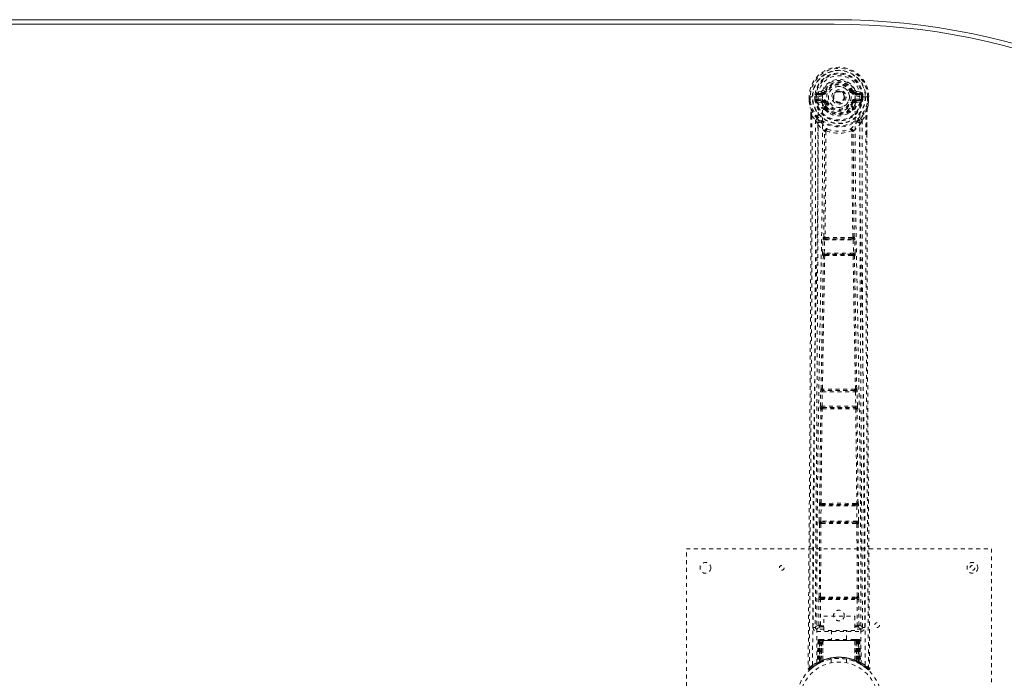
# Model space of a CAD drawing. Header units: inches. Extents: x 10.3 to 81.8, y 19.7 to 55.5.
# Tile 4 of 4: x 42.6 to 68.4, y 38.2 to 55.5. Entities that reach past the tile are written whole.
import ezdxf

# ---------------------------------------------------------------- set-up
doc = ezdxf.new("R2010")
doc.units = ezdxf.units.IN
doc.header["$MEASUREMENT"] = 0
doc.linetypes.add('SLD-Dashed', pattern=[0.075, 0.05, -0.025])
doc.linetypes.add('SLD-Solid', pattern=[0])

msp = doc.modelspace()

# ---------------------------------------------------------------- linework, layer by layer
at = {"color": 7, "linetype": 'SLD-Solid', "lineweight": 15}
for p, q in [((28.177, 55.462), (63.927, 55.462)), ((63.927, 55.344), (28.177, 55.344)), ((28.177, 55.344), (63.927, 55.344))]:
    msp.add_line(p, q, dxfattribs=at)
at = {"color": 7, "linetype": 'SLD-Dashed', "lineweight": 0}
for p, q in [((63.272, 53.442), (63.273, 53.324)), ((63.272, 53.441), (63.273, 53.324)), ((63.276, 53.441), (63.272, 53.441)), ((63.329, 53.441), (63.276, 53.441)), ((63.302, 53.441), (63.302, 53.324)), ((63.352, 53.441), (63.329, 53.441)), ((63.355, 53.441), (63.352, 53.441)), ((63.503, 53.441), (63.355, 53.441)), ((63.423, 53.368), (63.423, 53.441)), ((63.458, 53.441), (63.453, 53.441)), ((63.453, 53.441), (63.453, 53.37)), ((63.459, 53.364), (63.458, 53.441)), ((63.595, 53.587), (63.476, 53.563)), ((63.506, 53.527), (63.623, 53.548)), ((63.506, 53.527), (63.506, 53.497)), ((63.623, 53.527), (63.506, 53.527)), ((63.623, 53.497), (63.506, 53.497)), ((63.623, 53.548), (63.623, 53.527)), ((63.623, 53.497), (63.623, 53.527)), ((63.683, 53.591), (63.628, 53.614)), ((63.683, 53.591), (63.705, 53.582)), ((64.208, 53.445), (64.208, 53.436)), ((64.398, 53.582), (64.42, 53.591)), ((64.48, 53.548), (64.597, 53.527)), ((64.48, 53.548), (64.48, 53.527)), ((64.597, 53.527), (64.48, 53.527)), ((64.48, 53.497), (64.48, 53.527)), ((64.597, 53.497), (64.48, 53.497)), ((64.627, 53.563), (64.508, 53.587)), ((64.597, 53.497), (64.597, 53.527)), ((64.748, 53.441), (64.6, 53.441)), ((64.645, 53.441), (64.65, 53.441)), ((64.645, 53.364), (64.645, 53.441)), ((64.65, 53.37), (64.65, 53.441)), ((64.68, 53.441), (64.68, 53.369)), ((64.751, 53.441), (64.748, 53.441)), ((64.774, 53.441), (64.751, 53.441)), ((64.827, 53.441), (64.774, 53.441)), ((64.801, 53.324), (64.802, 53.441)), ((64.831, 53.441), (64.827, 53.441)), ((64.831, 53.441), (64.83, 53.324)), ((64.831, 53.324), (64.831, 53.442)), ((63.273, 53.324), (63.273, 53.32)), ((63.453, 53.369), (63.423, 53.368)), ((63.423, 53.368), (63.423, 53.368)), ((63.453, 53.369), (63.459, 53.35)), ((63.459, 53.35), (63.459, 53.364)), ((63.465, 53.326), (63.468, 53.323)), ((63.478, 53.312), (63.468, 53.323)), ((63.478, 53.312), (63.593, 53.291)), ((63.494, 53.375), (63.494, 53.345)), ((63.494, 53.375), (63.623, 53.375)), ((63.623, 53.32), (63.494, 53.345)), ((63.494, 53.345), (63.623, 53.345)), ((63.623, 53.375), (63.623, 53.345)), ((63.623, 53.32), (63.623, 53.345)), ((63.705, 53.291), (63.678, 53.279)), ((64.208, 53.436), (64.207, 53.421)), ((64.425, 53.279), (64.398, 53.291)), ((64.48, 53.375), (64.48, 53.345)), ((64.48, 53.375), (64.61, 53.375)), ((64.61, 53.345), (64.48, 53.32)), ((64.48, 53.32), (64.48, 53.345)), ((64.48, 53.345), (64.61, 53.345)), ((64.51, 53.291), (64.625, 53.312)), ((64.61, 53.345), (64.61, 53.375)), ((64.636, 53.323), (64.625, 53.312)), ((64.625, 53.312), (64.625, 53.312)), ((64.625, 53.312), (64.625, 53.312)), ((64.636, 53.323), (64.638, 53.326)), ((64.65, 53.369), (64.644, 53.35)), ((64.644, 53.35), (64.645, 53.364)), ((64.65, 53.369), (64.646, 53.344)), ((64.68, 53.368), (64.65, 53.369)), ((64.68, 53.369), (64.68, 53.368)), ((64.83, 53.32), (64.83, 53.324)), ((63.315, 52.943), (63.315, 52.452)), ((63.345, 52.942), (63.441, 52.827)), ((63.674, 53.133), (63.673, 53.163)), ((63.691, 53.089), (63.68, 53.107)), ((63.697, 53.167), (63.697, 53.137)), ((64.406, 53.137), (64.406, 53.167)), ((64.424, 53.107), (64.412, 53.089)), ((64.429, 53.133), (64.43, 53.163)), ((64.662, 52.827), (64.758, 52.942)), ((64.788, 52.943), (64.788, 52.477)), ((63.441, 52.827), (63.501, 52.715)), ((64.602, 52.715), (64.662, 52.827)), ((63.673, 52.538), (63.673, 52.538)), ((63.71, 52.536), (63.71, 52.535)), ((64.393, 52.535), (64.393, 52.536)), ((64.43, 52.538), (64.431, 52.538)), ((63.624, 49.344), (63.635, 49.687)), ((63.635, 49.687), (63.636, 49.715)), ((63.652, 49.763), (63.648, 49.762)), ((63.669, 49.343), (63.679, 49.685)), ((63.679, 49.685), (64.424, 49.685)), ((63.692, 49.715), (63.696, 49.716)), ((64.411, 49.715), (63.692, 49.715)), ((64.407, 49.716), (64.411, 49.715)), ((64.424, 49.685), (64.434, 49.343)), ((64.455, 49.762), (64.451, 49.763)), ((64.468, 49.687), (64.467, 49.715)), ((64.479, 49.344), (64.468, 49.687)), ((64.434, 49.343), (63.669, 49.343)), ((63.689, 49.309), (63.677, 49.313)), ((63.677, 49.313), (64.427, 49.313)), ((64.427, 49.313), (64.415, 49.309)), ((63.644, 49.265), (63.632, 49.27)), ((64.459, 49.265), (64.471, 49.27)), ((63.565, 45.325), (63.573, 45.706)), ((63.573, 45.706), (63.574, 45.734)), ((63.585, 45.782), (63.583, 45.781)), ((63.609, 45.324), (63.618, 45.705)), ((63.618, 45.705), (64.485, 45.705)), ((63.627, 45.735), (63.63, 45.736)), ((64.476, 45.735), (63.627, 45.735)), ((64.473, 45.736), (64.476, 45.735)), ((64.485, 45.705), (64.494, 45.324)), ((64.52, 45.781), (64.518, 45.782)), ((64.53, 45.706), (64.529, 45.734)), ((64.538, 45.325), (64.53, 45.706)), ((63.571, 45.25), (63.577, 45.247)), ((64.494, 45.324), (63.609, 45.324)), ((63.622, 45.291), (63.616, 45.294)), ((63.616, 45.294), (64.487, 45.294)), ((63.627, 45.262), (63.627, 45.262)), ((64.476, 45.262), (64.476, 45.262)), ((64.487, 45.294), (64.481, 45.291)), ((64.526, 45.247), (64.532, 45.25)), ((63.534, 42.315), (63.539, 42.714)), ((63.539, 42.714), (63.54, 42.742)), ((63.55, 42.79), (63.548, 42.789)), ((63.579, 42.315), (63.584, 42.713)), ((63.584, 42.713), (64.519, 42.713)), ((63.592, 42.743), (63.595, 42.744)), ((64.511, 42.743), (63.592, 42.743)), ((64.508, 42.744), (64.511, 42.743)), ((64.519, 42.713), (64.524, 42.315)), ((64.555, 42.789), (64.553, 42.79)), ((64.564, 42.714), (64.563, 42.742)), ((64.569, 42.315), (64.564, 42.714)), ((63.537, 40.333), (63.546, 42.238)), ((63.541, 42.24), (63.546, 42.238)), ((63.57, 40.334), (63.579, 42.239)), ((64.524, 42.315), (63.579, 42.315)), ((63.591, 42.283), (63.586, 42.285)), ((63.586, 42.285), (64.517, 42.285)), ((63.595, 42.253), (63.596, 42.253)), ((64.508, 42.253), (64.508, 42.253)), ((64.517, 42.285), (64.513, 42.283)), ((64.524, 42.239), (64.533, 40.334)), ((64.557, 42.238), (64.562, 42.24)), ((64.566, 40.333), (64.557, 42.238)), ((60.052, 33.587), (60.052, 41.587)), ((60.052, 41.587), (68.052, 41.587)), ((68.052, 41.587), (68.052, 33.587)), ((63.537, 40.333), (63.536, 40.332)), ((63.58, 40.287), (63.581, 40.288)), ((63.58, 40.287), (64.523, 40.287)), ((64.522, 40.288), (64.523, 40.287)), ((64.567, 40.332), (64.566, 40.333)), ((63.525, 39.584), (63.528, 40.258)), ((63.569, 39.584), (63.572, 40.257)), ((63.572, 40.257), (64.531, 40.257)), ((64.531, 40.257), (64.534, 39.584)), ((64.579, 39.584), (64.575, 40.258)), ((63.655, 39.445), (63.655, 39.817)), ((63.655, 39.817), (64.467, 39.817)), ((64.467, 39.817), (64.467, 39.445)), ((63.433, 39.531), (63.433, 39.529)), ((63.433, 39.529), (63.433, 39.519)), ((63.585, 39.569), (63.585, 39.539)), ((63.585, 39.569), (63.655, 39.569)), ((63.585, 39.539), (63.655, 39.539)), ((64.467, 39.569), (64.518, 39.569)), ((64.467, 39.539), (64.518, 39.539)), ((64.518, 39.569), (64.518, 39.539)), ((64.579, 39.584), (64.534, 39.584)), ((64.67, 39.529), (64.671, 39.531)), ((64.67, 39.519), (64.67, 39.529)), ((63.477, 39.481), (63.477, 39.421)), ((63.655, 39.481), (63.477, 39.481)), ((63.477, 39.421), (64.626, 39.421)), ((64.467, 39.445), (63.655, 39.445)), ((63.857, 39.445), (63.857, 39.212)), ((64.247, 39.212), (64.247, 39.445)), ((64.626, 39.481), (64.467, 39.481)), ((64.626, 39.421), (64.626, 39.481)), ((63.505, 39.183), (63.484, 38.577)), ((63.518, 39.183), (63.497, 38.585)), ((63.518, 39.183), (63.505, 39.183)), ((63.537, 39.183), (63.516, 38.596)), ((63.539, 39.187), (63.517, 38.593)), ((63.603, 39.183), (63.537, 39.183)), ((63.544, 39.183), (63.543, 38.626)), ((63.544, 39.183), (64.559, 39.183)), ((63.545, 38.627), (63.544, 39.183)), ((63.558, 39.212), (63.548, 39.212)), ((63.557, 39.183), (63.557, 38.632)), ((63.558, 39.21), (63.558, 39.183)), ((64.546, 39.183), (63.558, 39.183)), ((63.621, 39.212), (63.567, 39.212)), ((63.576, 38.641), (63.576, 39.183)), ((63.576, 39.183), (64.527, 39.183)), ((63.584, 38.631), (63.603, 39.183)), ((63.605, 39.183), (63.586, 38.632)), ((63.603, 39.183), (63.605, 39.183)), ((63.627, 38.659), (63.633, 39.183)), ((63.635, 39.183), (63.631, 38.661)), ((63.635, 39.183), (63.633, 39.183)), ((63.642, 39.212), (63.635, 39.212)), ((64.468, 39.183), (63.635, 39.183)), ((64.461, 39.212), (63.642, 39.212)), ((64.468, 39.212), (64.461, 39.212)), ((64.473, 38.661), (64.468, 39.183)), ((64.471, 39.183), (64.468, 39.183)), ((64.471, 39.183), (64.476, 38.659)), ((64.537, 39.212), (64.482, 39.212)), ((64.517, 38.632), (64.498, 39.183)), ((64.498, 39.183), (64.5, 39.183)), ((64.5, 39.183), (64.519, 38.631)), ((64.566, 39.183), (64.5, 39.183)), ((64.527, 39.183), (64.528, 38.641)), ((64.527, 39.183), (64.527, 39.183)), ((64.555, 39.212), (64.545, 39.212)), ((64.546, 39.183), (64.546, 38.632)), ((64.559, 39.183), (64.558, 38.627)), ((64.56, 38.626), (64.559, 39.183)), ((64.566, 39.212), (64.566, 39.212)), ((64.587, 38.593), (64.566, 39.187)), ((64.566, 39.183), (64.587, 38.596)), ((64.571, 39.211), (64.568, 39.212)), ((64.585, 39.183), (64.606, 38.585)), ((64.598, 39.183), (64.585, 39.183)), ((64.598, 39.183), (64.619, 38.577)), ((63.295, 38.423), (63.396, 38.504)), ((63.405, 38.511), (63.508, 38.574)), ((63.469, 38.553), (63.483, 38.561)), ((63.484, 38.577), (63.497, 38.585)), ((63.501, 38.571), (63.567, 38.605)), ((63.516, 38.596), (63.584, 38.631)), ((63.556, 38.6), (63.543, 38.626)), ((63.558, 38.601), (63.545, 38.627)), ((63.567, 38.605), (63.569, 38.606)), ((63.572, 38.607), (63.569, 38.606)), ((63.586, 38.632), (63.584, 38.631)), ((63.587, 38.615), (63.589, 38.615)), ((63.627, 38.659), (63.631, 38.661)), ((63.629, 38.633), (63.634, 38.635)), ((63.852, 38.695), (63.852, 38.598)), ((64.252, 38.598), (64.252, 38.695)), ((64.469, 38.635), (64.473, 38.633)), ((64.473, 38.661), (64.476, 38.659)), ((64.514, 38.615), (64.516, 38.615)), ((64.519, 38.631), (64.517, 38.632)), ((64.519, 38.631), (64.587, 38.596)), ((64.546, 38.632), (64.534, 38.606)), ((64.534, 38.606), (64.536, 38.605)), ((64.536, 38.605), (64.602, 38.571)), ((64.558, 38.627), (64.545, 38.601)), ((64.56, 38.626), (64.547, 38.6)), ((64.606, 38.585), (64.619, 38.577)), ((64.615, 38.565), (64.628, 38.557)), ((64.62, 38.561), (64.634, 38.553)), ((63.245, 38.445), (63.275, 38.445))]:
    msp.add_line(p, q, dxfattribs=at)
at = {"color": 7, "linetype": 'SLD-Dashed', "lineweight": 0, "flags": 128}
for points in [[(63.621, 53.465), (63.627, 53.544), (63.65, 53.621), (63.69, 53.691), (63.745, 53.752), (63.811, 53.802), (63.886, 53.838), (63.967, 53.861), (64.052, 53.868), (64.136, 53.861), (64.217, 53.838), (64.292, 53.802), (64.359, 53.752), (64.413, 53.691), (64.453, 53.621), (64.476, 53.544), (64.482, 53.465)], [(63.272, 53.441), (63.272, 53.441), (63.273, 53.441), (63.275, 53.441), (63.279, 53.441), (63.283, 53.441), (63.289, 53.441), (63.295, 53.441), (63.302, 53.441)], [(63.363, 38.539), (63.365, 40.635), (63.376, 42.729), (63.398, 44.822), (63.431, 46.912), (63.454, 48.224), (63.478, 49.533), (63.498, 50.84), (63.508, 52.143), (63.504, 53.441)], [(63.506, 53.497), (63.483, 53.502), (63.463, 53.515)], [(63.472, 38.595), (63.473, 40.461), (63.483, 42.327), (63.502, 44.192), (63.53, 46.055), (63.557, 47.544), (63.586, 49.03), (63.612, 50.513), (63.626, 51.992), (63.621, 53.465)], [(63.732, 53.57), (63.727, 53.572), (63.722, 53.574), (63.717, 53.576), (63.713, 53.578), (63.71, 53.58), (63.707, 53.581), (63.706, 53.581), (63.705, 53.582)], [(64.371, 53.57), (64.376, 53.572), (64.381, 53.574), (64.386, 53.576), (64.39, 53.578), (64.393, 53.58), (64.396, 53.581), (64.398, 53.581), (64.398, 53.582)], [(64.482, 53.465), (64.477, 51.992), (64.492, 50.513), (64.517, 49.03), (64.546, 47.544), (64.574, 46.055), (64.602, 44.192), (64.62, 42.327), (64.63, 40.461), (64.631, 38.595)], [(64.74, 38.539), (64.738, 40.635), (64.727, 42.729), (64.705, 44.822), (64.672, 46.912), (64.649, 48.224), (64.625, 49.533), (64.606, 50.84), (64.595, 52.143), (64.599, 53.441)], [(64.64, 53.515), (64.62, 53.502), (64.597, 53.497)], [(64.65, 53.441), (64.654, 53.441), (64.661, 53.441), (64.67, 53.441), (64.68, 53.441)], [(64.802, 53.441), (64.808, 53.441), (64.814, 53.441), (64.82, 53.441), (64.824, 53.441), (64.828, 53.441), (64.83, 53.441), (64.831, 53.441), (64.831, 53.441)], [(63.302, 53.324), (63.296, 53.324), (63.29, 53.324), (63.284, 53.324), (63.28, 53.324), (63.276, 53.324), (63.273, 53.324), (63.272, 53.324), (63.273, 53.324)], [(63.273, 53.324), (63.285, 53.231), (63.301, 53.156)], [(63.273, 53.32), (63.274, 53.32), (63.276, 53.32), (63.279, 53.321), (63.282, 53.321), (63.287, 53.322), (63.292, 53.323), (63.297, 53.324), (63.302, 53.324)], [(63.273, 53.32), (63.285, 53.233), (63.303, 53.146)], [(63.453, 53.369), (63.453, 53.369), (63.453, 53.369)], [(63.459, 53.364), (63.475, 53.372), (63.494, 53.375)], [(63.621, 53.268), (63.607, 53.285), (63.593, 53.291)], [(63.673, 53.163), (63.646, 53.209), (63.621, 53.268)], [(63.732, 53.302), (63.727, 53.3), (63.722, 53.298), (63.717, 53.296), (63.713, 53.294), (63.71, 53.293), (63.707, 53.292), (63.706, 53.291), (63.705, 53.291)], [(64.371, 53.302), (64.376, 53.3), (64.381, 53.298), (64.386, 53.296), (64.39, 53.294), (64.393, 53.293), (64.396, 53.292), (64.398, 53.291), (64.398, 53.291)], [(64.377, 53.18), (64.402, 53.224), (64.425, 53.279)], [(64.43, 53.163), (64.457, 53.209), (64.482, 53.268)], [(64.482, 53.268), (64.496, 53.285), (64.51, 53.291)], [(64.61, 53.375), (64.628, 53.372), (64.645, 53.364)], [(64.65, 53.369), (64.65, 53.369), (64.65, 53.369)], [(64.8, 53.146), (64.817, 53.223), (64.83, 53.32)], [(64.83, 53.324), (64.831, 53.324), (64.83, 53.324), (64.827, 53.324), (64.824, 53.324), (64.819, 53.324), (64.813, 53.324), (64.807, 53.324), (64.801, 53.324)], [(64.83, 53.32), (64.829, 53.32), (64.827, 53.32), (64.825, 53.321), (64.821, 53.321), (64.816, 53.322), (64.812, 53.323), (64.806, 53.324), (64.801, 53.324)], [(64.83, 53.324), (64.818, 53.231), (64.802, 53.156)], [(63.345, 52.942), (63.347, 52.248), (63.348, 51.52), (63.347, 50.759), (63.346, 49.964), (63.344, 49.18), (63.341, 48.511), (63.338, 47.878), (63.335, 47.204), (63.331, 46.49), (63.33, 46.295), (63.328, 46.097), (63.327, 45.896), (63.326, 45.693), (63.325, 45.577), (63.323, 45.332), (63.322, 45.063), (63.319, 44.631), (63.315, 44.15), (63.312, 43.619), (63.307, 43.039), (63.305, 42.649), (63.302, 42.239), (63.299, 41.833), (63.296, 41.451), (63.293, 41.084), (63.289, 40.464), (63.285, 39.89), (63.281, 39.362), (63.278, 38.881), (63.275, 38.445)], [(63.301, 53.156), (63.301, 53.151), (63.303, 53.146)], [(63.483, 52.867), (63.383, 52.991), (63.303, 53.146)], [(63.315, 52.943), (63.315, 52.943), (63.316, 52.943), (63.319, 52.943), (63.322, 52.942), (63.326, 52.942), (63.332, 52.942), (63.338, 52.942), (63.345, 52.942)], [(63.317, 52.943), (63.318, 52.662), (63.318, 52.451)], [(63.691, 53.089), (63.768, 53.027), (63.82, 52.999)], [(64.283, 52.998), (64.336, 53.027), (64.412, 53.089)], [(64.62, 52.867), (64.72, 52.991), (64.8, 53.146)], [(64.758, 52.942), (64.756, 52.093), (64.755, 51.203), (64.756, 50.274), (64.759, 49.308), (64.762, 48.517), (64.765, 47.887), (64.768, 47.213), (64.772, 46.496), (64.774, 46.299), (64.775, 46.1), (64.776, 45.897), (64.777, 45.693), (64.778, 45.575), (64.78, 45.326), (64.782, 45.054), (64.784, 44.62), (64.788, 44.138), (64.792, 43.609), (64.796, 43.031), (64.798, 42.644), (64.801, 42.237), (64.805, 41.79), (64.808, 41.347), (64.811, 40.931), (64.814, 40.441), (64.818, 39.996), (64.82, 39.596), (64.823, 39.241), (64.825, 38.93), (64.827, 38.665), (64.829, 38.445)], [(64.758, 52.942), (64.765, 52.942), (64.771, 52.942), (64.777, 52.942), (64.781, 52.942), (64.784, 52.943), (64.787, 52.943), (64.788, 52.943), (64.788, 52.943)], [(64.785, 52.477), (64.785, 52.66), (64.786, 52.943)], [(64.8, 53.146), (64.802, 53.151), (64.802, 53.156)], [(63.441, 52.827), (63.442, 51.599), (63.44, 50.368), (63.436, 49.124), (63.43, 47.864), (63.423, 46.65), (63.415, 45.436), (63.414, 45.263), (63.412, 45.086), (63.411, 44.903), (63.41, 44.716), (63.408, 44.524), (63.407, 44.398), (63.406, 44.183), (63.404, 43.941), (63.402, 43.671), (63.4, 43.352), (63.397, 43.001), (63.395, 42.619), (63.392, 42.262), (63.39, 41.943), (63.388, 41.68), (63.386, 41.452), (63.385, 41.257), (63.384, 41.166), (63.383, 41.032), (63.382, 40.899), (63.381, 40.767), (63.38, 40.637), (63.376, 40.069), (63.372, 39.527)], [(63.501, 52.715), (63.497, 49.419), (63.479, 46.122), (63.456, 42.824), (63.432, 39.527)], [(63.501, 52.715), (63.58, 52.621), (63.673, 52.538)], [(63.579, 52.779), (63.588, 52.771), (63.594, 52.764)], [(64.431, 52.538), (64.523, 52.621), (64.602, 52.715)], [(64.509, 52.764), (64.515, 52.771), (64.524, 52.779)], [(64.671, 39.527), (64.647, 42.824), (64.624, 46.122), (64.606, 49.419), (64.602, 52.715)], [(64.731, 39.527), (64.726, 40.155), (64.722, 40.817), (64.72, 41.086), (64.718, 41.293), (64.717, 41.485), (64.715, 41.707), (64.713, 41.966), (64.711, 42.257), (64.709, 42.58), (64.706, 42.93), (64.704, 43.256), (64.702, 43.555), (64.7, 43.829), (64.696, 44.4), (64.691, 45.056), (64.686, 45.713), (64.682, 46.332), (64.678, 47.012), (64.671, 48.163), (64.666, 49.328), (64.662, 50.509), (64.661, 51.671), (64.662, 52.827)], [(63.315, 52.452), (63.314, 49.319), (63.296, 45.695), (63.271, 42.07), (63.245, 38.445)], [(63.652, 49.763), (63.669, 51.148), (63.675, 52.53)], [(63.72, 52.546), (63.716, 52.555), (63.709, 52.562), (63.701, 52.566), (63.693, 52.567), (63.685, 52.564), (63.679, 52.558), (63.675, 52.549), (63.673, 52.538)], [(63.71, 52.535), (63.705, 51.153), (63.687, 49.767)], [(63.72, 52.546), (63.714, 52.542), (63.711, 52.539), (63.71, 52.537), (63.71, 52.536)], [(64.43, 52.538), (64.428, 52.549), (64.424, 52.558), (64.418, 52.564), (64.41, 52.567), (64.402, 52.566), (64.394, 52.562), (64.387, 52.555), (64.383, 52.546)], [(64.393, 52.536), (64.393, 52.537), (64.392, 52.539), (64.389, 52.542), (64.383, 52.546)], [(64.416, 49.767), (64.398, 51.153), (64.393, 52.535)], [(64.451, 49.763), (64.434, 51.148), (64.428, 52.53)], [(64.788, 52.477), (64.789, 49.319), (64.807, 45.695), (64.833, 42.07), (64.859, 38.445)], [(63.635, 49.687), (63.637, 49.686), (63.64, 49.686), (63.644, 49.686), (63.65, 49.686), (63.656, 49.686), (63.664, 49.686), (63.671, 49.685), (63.679, 49.685)], [(63.687, 49.767), (63.678, 49.761), (63.671, 49.754), (63.667, 49.745), (63.667, 49.737), (63.67, 49.729), (63.677, 49.722), (63.686, 49.718), (63.696, 49.716)], [(63.692, 49.715), (63.692, 49.715), (63.692, 49.715), (63.692, 49.715), (63.69, 49.714), (63.688, 49.713), (63.684, 49.706), (63.681, 49.697), (63.68, 49.691), (63.679, 49.685)], [(64.407, 49.716), (64.417, 49.718), (64.426, 49.722), (64.433, 49.729), (64.436, 49.737), (64.436, 49.745), (64.432, 49.754), (64.425, 49.761), (64.416, 49.767)], [(64.424, 49.685), (64.423, 49.691), (64.422, 49.697), (64.419, 49.706), (64.415, 49.713), (64.411, 49.715), (64.411, 49.715), (64.411, 49.715)], [(64.424, 49.685), (64.432, 49.685), (64.44, 49.686), (64.447, 49.686), (64.453, 49.686), (64.459, 49.686), (64.463, 49.686), (64.467, 49.686), (64.468, 49.687)], [(63.624, 49.344), (63.626, 49.344), (63.629, 49.344), (63.634, 49.344), (63.639, 49.344), (63.646, 49.344), (63.653, 49.344), (63.661, 49.343), (63.669, 49.343)], [(63.669, 49.343), (63.668, 49.337), (63.669, 49.332), (63.669, 49.327), (63.67, 49.322), (63.673, 49.316), (63.677, 49.313)], [(64.427, 49.313), (64.43, 49.316), (64.433, 49.322), (64.434, 49.327), (64.435, 49.332), (64.435, 49.337), (64.434, 49.343)], [(64.434, 49.343), (64.442, 49.343), (64.45, 49.344), (64.457, 49.344), (64.464, 49.344), (64.469, 49.344), (64.474, 49.344), (64.477, 49.344), (64.479, 49.344)], [(63.585, 45.782), (63.614, 47.525), (63.644, 49.265)], [(63.619, 45.784), (63.649, 47.528), (63.679, 49.269)], [(63.689, 49.309), (63.679, 49.308), (63.671, 49.304), (63.665, 49.299), (63.662, 49.293), (63.662, 49.286), (63.666, 49.279), (63.671, 49.273), (63.679, 49.269)], [(64.424, 49.269), (64.432, 49.273), (64.438, 49.279), (64.441, 49.286), (64.441, 49.293), (64.438, 49.299), (64.432, 49.304), (64.424, 49.308), (64.415, 49.309)], [(64.424, 49.269), (64.455, 47.528), (64.484, 45.784)], [(64.518, 45.782), (64.489, 47.525), (64.459, 49.265)], [(63.573, 45.706), (63.575, 45.706), (63.578, 45.706), (63.582, 45.705), (63.588, 45.705), (63.594, 45.705), (63.602, 45.705), (63.609, 45.705), (63.618, 45.705)], [(63.619, 45.784), (63.61, 45.779), (63.604, 45.771), (63.6, 45.763), (63.6, 45.755), (63.604, 45.747), (63.61, 45.741), (63.619, 45.737), (63.63, 45.736)], [(64.473, 45.736), (64.484, 45.737), (64.493, 45.741), (64.499, 45.747), (64.503, 45.755), (64.503, 45.763), (64.499, 45.771), (64.493, 45.779), (64.484, 45.784)], [(64.485, 45.705), (64.484, 45.716), (64.482, 45.725), (64.479, 45.732), (64.476, 45.735), (64.476, 45.735)], [(64.485, 45.705), (64.501, 45.705), (64.516, 45.705), (64.526, 45.706), (64.53, 45.706)], [(63.55, 42.79), (63.562, 44.019), (63.577, 45.247)], [(63.565, 45.325), (63.566, 45.324), (63.569, 45.324), (63.574, 45.324), (63.579, 45.324), (63.586, 45.324), (63.593, 45.324), (63.601, 45.324), (63.609, 45.324)], [(63.583, 42.791), (63.595, 44.02), (63.611, 45.249)], [(63.622, 45.291), (63.612, 45.289), (63.604, 45.286), (63.598, 45.281), (63.594, 45.274), (63.594, 45.267), (63.597, 45.26), (63.603, 45.253), (63.611, 45.249)], [(64.492, 45.249), (64.5, 45.253), (64.506, 45.26), (64.509, 45.267), (64.509, 45.274), (64.505, 45.281), (64.499, 45.286), (64.491, 45.289), (64.481, 45.291)], [(64.492, 45.249), (64.508, 44.02), (64.52, 42.791)], [(64.494, 45.324), (64.502, 45.324), (64.51, 45.324), (64.517, 45.324), (64.524, 45.324), (64.529, 45.324), (64.534, 45.324), (64.537, 45.324), (64.538, 45.325)], [(64.553, 42.79), (64.541, 44.019), (64.526, 45.247)], [(63.539, 42.714), (63.541, 42.714), (63.544, 42.714), (63.548, 42.714), (63.554, 42.714), (63.56, 42.714), (63.568, 42.714), (63.576, 42.714), (63.584, 42.713)], [(63.583, 42.791), (63.574, 42.786), (63.568, 42.779), (63.565, 42.771), (63.565, 42.763), (63.569, 42.756), (63.576, 42.75), (63.584, 42.746), (63.595, 42.744)], [(64.508, 42.744), (64.519, 42.746), (64.528, 42.75), (64.534, 42.756), (64.538, 42.763), (64.538, 42.771), (64.535, 42.779), (64.529, 42.786), (64.52, 42.791)], [(64.519, 42.713), (64.535, 42.714), (64.549, 42.714), (64.56, 42.714), (64.564, 42.714)], [(63.534, 42.315), (63.536, 42.315), (63.539, 42.315), (63.543, 42.315), (63.549, 42.315), (63.556, 42.315), (63.563, 42.315), (63.571, 42.315), (63.579, 42.315)], [(63.591, 42.283), (63.581, 42.281), (63.572, 42.278), (63.566, 42.272), (63.563, 42.266), (63.562, 42.258), (63.565, 42.251), (63.571, 42.244), (63.579, 42.239)], [(64.524, 42.239), (64.532, 42.244), (64.538, 42.251), (64.541, 42.258), (64.541, 42.266), (64.537, 42.272), (64.531, 42.278), (64.522, 42.281), (64.513, 42.283)], [(64.524, 42.315), (64.532, 42.315), (64.54, 42.315), (64.548, 42.315), (64.554, 42.315), (64.56, 42.315), (64.564, 42.315), (64.567, 42.315), (64.569, 42.315)], [(63.57, 40.334), (63.562, 40.329), (63.555, 40.322), (63.552, 40.314), (63.553, 40.306), (63.556, 40.299), (63.563, 40.293), (63.571, 40.289), (63.581, 40.288)], [(63.588, 40.319), (63.818, 40.319), (64.052, 40.319), (64.285, 40.319), (64.515, 40.319)], [(63.595, 40.289), (63.706, 40.289), (63.819, 40.289), (63.932, 40.289), (64.045, 40.289), (64.173, 40.289), (64.299, 40.289), (64.408, 40.289), (64.508, 40.289)], [(64.522, 40.288), (64.532, 40.289), (64.541, 40.293), (64.547, 40.299), (64.551, 40.306), (64.551, 40.314), (64.548, 40.322), (64.542, 40.329), (64.533, 40.334)], [(63.528, 40.258), (63.529, 40.258), (63.532, 40.258), (63.537, 40.258), (63.542, 40.258), (63.549, 40.258), (63.556, 40.258), (63.564, 40.257), (63.572, 40.257)], [(64.531, 40.257), (64.539, 40.257), (64.547, 40.258), (64.554, 40.258), (64.561, 40.258), (64.566, 40.258), (64.571, 40.258), (64.574, 40.258), (64.575, 40.258)], [(63.525, 39.584), (63.455, 39.555), (63.435, 39.53)], [(63.477, 39.481), (63.5, 39.51), (63.569, 39.539)], [(63.525, 39.584), (63.526, 39.584), (63.529, 39.584), (63.534, 39.584), (63.539, 39.584), (63.546, 39.584), (63.553, 39.584), (63.561, 39.584), (63.569, 39.584)], [(63.569, 39.584), (63.558, 39.581), (63.549, 39.575), (63.543, 39.568), (63.541, 39.559), (63.543, 39.551), (63.549, 39.545), (63.558, 39.54), (63.569, 39.539)], [(64.534, 39.539), (64.545, 39.54), (64.554, 39.545), (64.56, 39.551), (64.562, 39.559), (64.56, 39.568), (64.554, 39.575), (64.545, 39.581), (64.534, 39.584)], [(64.534, 39.539), (64.603, 39.51), (64.626, 39.481)], [(64.671, 39.527), (64.648, 39.555), (64.579, 39.584)], [(63.505, 39.183), (63.508, 39.183), (63.516, 39.183), (63.529, 39.183), (63.544, 39.183)], [(63.557, 39.183), (63.543, 39.183), (63.53, 39.183), (63.522, 39.183), (63.518, 39.183)], [(63.538, 39.191), (63.537, 39.189), (63.537, 39.183)], [(63.537, 39.183), (63.537, 39.183), (63.539, 39.183), (63.542, 39.183), (63.547, 39.183), (63.553, 39.183), (63.56, 39.183), (63.568, 39.183), (63.576, 39.183)], [(63.633, 39.183), (63.622, 39.183), (63.614, 39.183), (63.608, 39.183), (63.605, 39.183)], [(63.633, 39.183), (63.633, 39.189), (63.633, 39.194), (63.634, 39.199), (63.635, 39.204), (63.637, 39.207), (63.638, 39.21), (63.64, 39.212), (63.642, 39.212)], [(64.461, 39.212), (64.463, 39.212), (64.465, 39.21), (64.466, 39.207), (64.468, 39.204), (64.469, 39.199), (64.47, 39.194), (64.47, 39.189), (64.471, 39.183)], [(64.498, 39.183), (64.495, 39.183), (64.489, 39.183), (64.481, 39.183), (64.471, 39.183)], [(64.527, 39.183), (64.535, 39.183), (64.543, 39.183), (64.55, 39.183), (64.556, 39.183), (64.561, 39.183), (64.564, 39.183), (64.566, 39.183), (64.566, 39.183)], [(64.585, 39.183), (64.581, 39.183), (64.573, 39.183), (64.56, 39.183), (64.546, 39.183)], [(64.559, 39.183), (64.574, 39.183), (64.587, 39.183), (64.595, 39.183), (64.598, 39.183)], [(63.54, 38.592), (63.548, 38.597), (63.555, 38.602)], [(63.629, 38.633), (63.631, 38.634), (63.631, 38.635), (63.632, 38.638), (63.632, 38.641), (63.631, 38.645), (63.63, 38.65), (63.629, 38.654), (63.627, 38.659)], [(63.814, 38.688), (63.835, 38.694), (63.837, 38.694)], [(64.473, 38.633), (64.472, 38.634), (64.472, 38.636), (64.471, 38.638), (64.471, 38.641), (64.472, 38.645), (64.473, 38.65), (64.474, 38.655), (64.476, 38.659)], [(64.548, 38.602), (64.555, 38.597), (64.563, 38.592)], [(64.598, 38.574), (64.604, 38.573), (64.609, 38.577), (64.614, 38.582)], [(64.81, 38.425), (64.817, 38.422), (64.825, 38.419), (64.833, 38.419), (64.841, 38.42), (64.848, 38.423), (64.853, 38.429), (64.857, 38.435), (64.858, 38.443)], [(64.859, 38.445), (64.858, 38.446), (64.856, 38.446), (64.85, 38.445), (64.84, 38.445), (64.834, 38.445), (64.829, 38.445)]]:
    msp.add_lwpolyline(points, dxfattribs=at)
at = {"color": 7, "linetype": 'SLD-Dashed', "lineweight": 0}
for centre, radius in [((64.052, 53.436), 0.7), ((64.052, 53.436), 0.69), ((64.052, 53.436), 0.623), ((64.052, 53.436), 0.32), ((64.052, 53.436), 0.275), ((64.052, 53.436), 0.188), ((64.052, 53.436), 0.157), ((64.052, 53.436), 0.142), ((64.052, 53.436), 0.139), ((64.052, 53.436), 0.138), ((60.552, 41.087), 0.141), ((62.552, 41.087), 0.0625), ((67.552, 41.087), 0.141), ((67.552, 41.087), 0.0625), ((64.052, 39.837), 0.14), ((65.052, 39.587), 0.0625), ((64.052, 37.587), 1.125), ((64.052, 37.587), 1.03)]:
    msp.add_circle(centre, radius, dxfattribs=at)
at = {"color": 7, "linetype": 'SLD-Solid', "lineweight": 15}
for radius in [17.875, 17.757, 17.757]:
    msp.add_arc((63.927, 37.587), radius, 270, 90, dxfattribs=at)
at = {"color": 7, "linetype": 'SLD-Dashed', "lineweight": 0}
for centre, radius, start, end in [((64.052, 53.436), 0.78, 0.3688, 179.6312), ((64.052, 53.436), 0.78, 0, 179.6393), ((64.052, 53.436), 0.75, 0.365, 179.635), ((64.052, 53.436), 0.629, 0.4518, 179.5482), ((64.052, 53.436), 0.599, 0.4517, 179.5483), ((64.052, 53.445), 0.548, 359.5912, 180.4088), ((64.052, 53.436), 0.459, 22.774, 157.226), ((64.052, 53.436), 0.4, 22.774, 157.226), ((64.052, 53.436), 0.376, 22.774, 157.226), ((64.052, 53.436), 0.346, 22.7741, 157.2259), ((64.052, 53.436), 0.275, 90.0001, 269.9999), ((64.052, 53.436), 0.275, 270, 90), ((63.444, 54.255), 0.814, 268.5054, 270.5918), ((64.052, 53.436), 0.593, 172.3909, 179.5504), ((63.667, 53.487), 0.206, 158.344, 172.3396), ((63.505, 53.557), 0.0299, 167.8912, 271.9529), ((63.618, 53.184), 0.281, 89.3584, 113.946), ((63.624, 53.578), 0.0301, 162.3444, 268.5819), ((63.586, 53.631), 0.0455, 281.375, 337.4512), ((63.617, 53.619), 0.0714, 274.7456, 337.1388), ((63.623, 53.616), 0.089, 270, 337.226), ((63.623, 53.616), 0.119, 269.9998, 337.2267), ((64.48, 53.616), 0.119, 202.7739, 270.0002), ((64.48, 53.616), 0.089, 202.774, 270), ((64.885, 52.561), 1.13, 111.2695, 114.2789), ((64.486, 53.619), 0.0714, 202.8779, 265.2381), ((64.517, 53.631), 0.0454, 202.4544, 258.7214), ((64.48, 53.578), 0.0301, 271.4547, 17.619), ((64.482, 53.17), 0.295, 66.6389, 90.0566), ((64.598, 53.557), 0.0299, 268.0463, 12.1097), ((64.436, 53.487), 0.206, 7.6594, 21.6596), ((64.052, 53.436), 0.593, 0.4496, 7.6091), ((63.302, 53.324), 0.03, 180.3597, 185.4274), ((64.052, 53.436), 0.787, 188.4818, 351.5182), ((64.052, 53.436), 0.758, 188.4817, 351.5183), ((64.052, 53.436), 0.632, 186.2255, 353.7745), ((64.052, 53.436), 0.602, 186.4272, 349.3929), ((63.535, 53.357), 0.0769, 185.3419, 203.2221), ((63.493, 53.315), 0.0305, 89.0183, 157.2867), ((63.914, 53.526), 0.491, 204.4633, 242.9721), ((63.856, 53.53), 0.436, 209.9201, 245.3116), ((63.623, 53.29), 0.0299, 91.0354, 179.1292), ((63.651, 53.263), 0.031, 31.811, 169.9498), ((63.623, 53.256), 0.119, 22.7733, 90.0002), ((63.623, 53.256), 0.089, 22.774, 90), ((63.617, 53.256), 0.0651, 21.3239, 85.0709), ((63.704, 53.159), 0.0305, 42.655, 174.2932), ((64.117, 53.433), 0.466, 199.2244, 212.8227), ((64.052, 53.436), 0.376, 202.774, 337.226), ((64.052, 53.436), 0.346, 202.7741, 337.2259), ((64.052, 53.436), 0.157, 245.086, 290.1115), ((64.48, 53.256), 0.119, 89.9998, 157.2261), ((64.399, 53.159), 0.0305, 5.7058, 137.346), ((64.48, 53.256), 0.089, 90, 157.226), ((64.19, 53.525), 0.489, 296.9334, 335.6183), ((64.486, 53.256), 0.0651, 94.9289, 158.6751), ((64.452, 53.263), 0.031, 10.0456, 148.1957), ((64.247, 53.53), 0.437, 294.7129, 330.043), ((64.48, 53.29), 0.0299, 0.9345, 88.8987), ((64.61, 53.315), 0.0305, 22.7158, 90.9814), ((64.537, 53.364), 0.108, 339.3642, 352.0773), ((62.103, 52.97), 1.212, 358.7177, 8.831), ((59.643, 52.285), 3.76, 10.0613, 13.2273), ((63.695, 53.108), 0.0583, 88.1981, 111.6915), ((63.718, 53.129), 0.044, 174.8483, 210.5434), ((63.695, 53.079), 0.0585, 88.1916, 111.6141), ((63.732, 53.082), 0.0414, 126.971, 169.7848), ((63.727, 53.14), 0.0406, 91.2115, 138.2185), ((64.052, 53.447), 0.452, 218.313, 321.6874), ((63.729, 53.138), 0.0322, 181.258, 226.7794), ((64.052, 53.471), 0.496, 225.9955, 314.0045), ((64.052, 53.43), 0.41, 217.5695, 322.4305), ((64.052, 53.416), 0.477, 240.9731, 299.008), ((64.376, 53.14), 0.0406, 41.7787, 88.7912), ((64.374, 53.138), 0.0322, 313.221, 358.7367), ((64.37, 53.081), 0.0423, 10.6969, 52.5435), ((64.408, 53.108), 0.0583, 68.3157, 91.7947), ((64.408, 53.079), 0.0585, 68.3838, 91.8106), ((64.386, 53.129), 0.044, 329.5592, 5.1507), ((68.461, 52.285), 3.76, 166.7729, 169.9384), ((65.999, 52.97), 1.211, 171.1641, 181.2847), ((64.041, 52.243), 0.837, 131.7254, 135.7268), ((65.022, 54.44), 2.2, 225.6126, 228.9931), ((63.561, 52.713), 0.0608, 58.0488, 177.7539), ((64.318, 53.272), 0.885, 215.018, 230.1592), ((63.785, 53.272), 0.885, 309.8458, 324.9795), ((64.542, 52.713), 0.0608, 2.2677, 121.929), ((63.08, 54.44), 2.201, 311.0072, 314.3864), ((64.062, 52.242), 0.838, 44.2752, 48.2726), ((63.733, 52.535), 0.0608, 72.7838, 176.5541), ((63.662, 52.531), 0.0129, 353.7455, 34.0632), ((63.706, 52.444), 0.0911, 87.6197, 110.3338), ((63.801, 52.526), 0.0829, 126.7479, 166.3282), ((64.051, 53.452), 0.965, 249.9314, 290.0881), ((64.052, 53.381), 0.843, 249.1445, 290.8602), ((64.37, 52.535), 0.0608, 3.445, 107.2171), ((64.302, 52.526), 0.0829, 13.6656, 53.2584), ((64.397, 52.444), 0.0911, 69.6682, 92.3766), ((64.442, 52.531), 0.0139, 147.3904, 184.8009), ((63.721, 49.719), 0.0844, 149.4059, 182.7361), ((63.693, 49.76), 0.0451, 178.374, 269.1297), ((63.681, 49.661), 0.106, 86.4211, 105.8506), ((63.697, 49.762), 0.0451, 178.3424, 269.1182), ((63.708, 49.773), 0.0218, 195.9634, 264.9585), ((63.711, 49.619), 0.0988, 89.1389, 98.2794), ((64.052, 16.113), 33.64, 89.4122, 90.5879), ((63.762, 49.743), 0.0557, 171.8681, 207.401), ((64.052, 15.971), 33.748, 89.4237, 90.5763), ((64.342, 49.743), 0.0557, 332.5943, 8.1304), ((64.392, 49.61), 0.108, 82.1023, 90.4821), ((64.394, 49.773), 0.0225, 276.3278, 342.7997), ((64.406, 49.762), 0.0451, 270.8821, 1.6573), ((64.41, 49.76), 0.0451, 270.8702, 1.6245), ((64.422, 49.661), 0.106, 74.1499, 93.5764), ((64.382, 49.719), 0.0844, 357.2648, 30.5915), ((63.775, 49.323), 0.152, 171.7447, 200.3916), ((63.677, 49.268), 0.0451, 90.7421, 177.9998), ((64.426, 49.268), 0.0451, 2.0027, 89.2554), ((64.328, 49.323), 0.152, 339.6114, 8.2541), ((63.689, 49.264), 0.0451, 90.7761, 177.9046), ((63.673, 49.158), 0.111, 86.5292, 104.9369), ((63.697, 49.263), 0.0187, 96.6505, 161.1208), ((63.699, 49.377), 0.0694, 261.1439, 271.2294), ((63.736, 49.286), 0.0416, 148.4189, 186.6551), ((64.052, 85.003), 35.723, 269.4278, 270.5722), ((64.052, 82.643), 33.337, 269.397, 270.603), ((64.404, 49.377), 0.0693, 268.7651, 278.8652), ((64.367, 49.286), 0.0416, 353.336, 31.5846), ((64.407, 49.263), 0.018, 17.5682, 84.6462), ((64.414, 49.264), 0.0451, 2.0954, 89.2239), ((64.431, 49.158), 0.111, 75.0631, 93.4708), ((63.682, 45.738), 0.108, 156.9396, 182.5565), ((63.628, 45.78), 0.0451, 178.9507, 269.4379), ((63.612, 45.634), 0.15, 87.1276, 100.1708), ((63.63, 45.781), 0.0451, 178.9395, 269.4297), ((63.655, 45.709), 0.0377, 137.3822, 186.7489), ((63.639, 45.789), 0.0208, 195.7253, 264.8246), ((63.643, 45.649), 0.088, 89.368, 98.6798), ((64.052, 11.759), 34.013, 89.302, 90.698), ((63.683, 45.762), 0.046, 171.1113, 212.9113), ((64.052, 12.071), 33.668, 89.3065, 90.6935), ((64.42, 45.762), 0.046, 327.0916, 8.8817), ((64.461, 45.656), 0.0804, 80.8799, 91.0743), ((64.463, 45.79), 0.0215, 276.4378, 343.0019), ((64.473, 45.781), 0.0451, 270.5703, 1.0605), ((64.475, 45.78), 0.0451, 270.5612, 1.0502), ((64.492, 45.634), 0.15, 79.8286, 92.8727), ((64.421, 45.738), 0.108, 357.442, 23.0627), ((63.76, 45.303), 0.197, 173.7241, 195.7361), ((63.616, 45.248), 0.0451, 90.5137, 178.5617), ((63.622, 45.246), 0.0451, 90.5362, 178.538), ((63.604, 45.086), 0.163, 87.4383, 99.3595), ((63.644, 45.315), 0.0358, 166.3297, 216.9681), ((63.63, 45.242), 0.0194, 96.5918, 161.4694), ((63.633, 45.356), 0.0666, 260.6092, 271.2195), ((63.666, 45.267), 0.0389, 144.1935, 187.7414), ((64.052, 80.533), 35.274, 269.3109, 270.6891), ((64.052, 78.693), 33.406, 269.2843, 270.7157), ((64.47, 45.353), 0.0632, 268.5013, 279.6723), ((64.437, 45.267), 0.0389, 352.2622, 35.7988), ((64.474, 45.243), 0.0188, 17.2582, 84.6659), ((64.481, 45.246), 0.0451, 1.4596, 89.4646), ((64.459, 45.315), 0.0358, 323.0312, 13.6667), ((64.487, 45.248), 0.0451, 1.4368, 89.4878), ((64.499, 45.086), 0.163, 80.6395, 92.5625), ((64.343, 45.303), 0.197, 344.261, 6.2789), ((63.651, 42.748), 0.111, 158.2645, 183.0446), ((63.593, 42.789), 0.0451, 179.5195, 269.4729), ((63.576, 42.563), 0.229, 88.2472, 96.5699), ((63.595, 42.79), 0.0451, 179.5182, 269.4644), ((63.603, 42.797), 0.0205, 196.4205, 264.6213), ((63.622, 42.719), 0.0382, 139.8146, 188.0262), ((63.606, 42.677), 0.069, 88.4814, 99.8445), ((63.642, 42.77), 0.0421, 170.8983, 215.8232), ((64.052, 8.565), 34.215, 89.2453, 90.7548), ((64.052, 9.171), 33.577, 89.2436, 90.7564), ((64.461, 42.77), 0.0421, 324.1871, 9.0913), ((64.496, 42.673), 0.0727, 80.4458, 91.2282), ((64.5, 42.798), 0.0213, 276.6824, 342.2798), ((64.508, 42.79), 0.0451, 270.535, 0.4839), ((64.51, 42.789), 0.0451, 270.5247, 0.4828), ((64.481, 42.719), 0.0382, 351.9702, 40.1932), ((64.527, 42.563), 0.228, 83.4296, 91.7532), ((64.452, 42.748), 0.111, 356.9532, 21.7411), ((63.733, 42.296), 0.2, 174.328, 196.0563), ((63.586, 42.24), 0.0451, 90.5103, 179.1176), ((63.591, 42.237), 0.0451, 90.5275, 179.116), ((63.572, 41.98), 0.26, 88.5684, 95.8624), ((63.615, 42.307), 0.0366, 167.9653, 217.5534), ((63.598, 42.233), 0.0201, 96.85, 161.2425), ((63.602, 42.347), 0.0658, 260.3599, 271.2303), ((63.633, 42.258), 0.0382, 142.4281, 188.2894), ((64.052, 77.238), 34.988, 269.2532, 270.7468), ((64.052, 75.696), 33.417, 269.2309, 270.7691), ((64.502, 42.344), 0.0625, 268.481, 279.9288), ((64.47, 42.258), 0.0382, 351.7107, 37.5719), ((64.506, 42.234), 0.0194, 17.4381, 84.4654), ((64.512, 42.237), 0.0451, 0.8862, 89.4703), ((64.488, 42.307), 0.0366, 322.4431, 12.0382), ((64.517, 42.24), 0.0451, 0.8808, 89.4912), ((64.531, 41.98), 0.26, 84.1357, 91.4318), ((64.37, 42.296), 0.199, 343.9408, 5.6749), ((63.716, 40.274), 0.189, 161.9916, 184.9967), ((63.581, 40.332), 0.0451, 179.9302, 268.6413), ((63.564, 39.956), 0.378, 89.1504, 94.1283), ((63.582, 40.333), 0.0451, 179.9292, 268.6396), ((63.589, 40.339), 0.0202, 195.8479, 264.9911), ((63.609, 40.264), 0.037, 140.5778, 189.8719), ((63.592, 40.223), 0.0658, 87.4857, 99.2689), ((63.627, 40.312), 0.0404, 170.2212, 216.1779), ((64.476, 40.312), 0.0405, 323.8476, 9.7651), ((64.511, 40.216), 0.0722, 81.2563, 91.9784), ((64.513, 40.34), 0.0214, 277.2276, 341.9881), ((64.521, 40.333), 0.0451, 271.364, 0.0672), ((64.522, 40.332), 0.0451, 271.3587, 0.0698), ((64.49, 40.263), 0.0412, 352.7558, 36.7945), ((64.539, 39.966), 0.368, 85.8047, 90.9167), ((64.387, 40.274), 0.189, 355.0021, 18.0096), ((63.422, 44.428), 4.902, 269.4207, 270.1221), ((63.477, 39.526), 0.105, 179.5853, 269.9894), ((63.476, 39.524), 0.0425, 186.0865, 271.7559), ((63.57, 39.584), 0.0451, 179.8939, 269.5738), ((63.586, 39.586), 0.0168, 187.7541, 265.4535), ((63.582, 39.385), 0.154, 89.0431, 94.7381), ((64.517, 39.585), 0.0164, 273.5335, 353.2545), ((64.52, 39.365), 0.174, 85.5889, 90.6299), ((64.533, 39.584), 0.0451, 270.426, 0.0639), ((64.626, 39.526), 0.105, 270.011, 0.4137), ((64.627, 39.524), 0.0425, 268.2426, 353.915), ((64.681, 44.427), 4.901, 269.8778, 270.5793), ((63.535, 39.182), 0.03, 90.0033, 178.0079), ((63.587, 39.114), 0.105, 114.0046, 139.1341), ((63.548, 39.182), 0.03, 113.8911, 178.0163), ((63.549, 39.18), 0.0317, 89.3209, 119.9591), ((63.567, 39.182), 0.03, 90.0626, 178.0697), ((63.573, 39.173), 0.0394, 84.2324, 144.8109), ((63.571, 39.293), 0.0838, 255.5049, 260.8931), ((64.056, 39.19), 0.48, 177.37, 180.8284), ((63.633, 39.182), 0.0299, 90.1877, 178.2036), ((63.635, 39.182), 0.0299, 90.1887, 178.2049), ((63.67, 39.19), 0.0354, 140.7713, 190.7242), ((64.433, 39.19), 0.0354, 349.2772, 39.2317), ((64.468, 39.182), 0.0299, 1.7942, 89.8123), ((64.47, 39.182), 0.0299, 1.7973, 89.8136), ((62.819, 39.187), 1.708, 359.8789, 0.8502), ((64.523, 39.164), 0.0478, 22.9957, 85.2676), ((64.537, 39.182), 0.03, 1.9315, 89.9361), ((64.533, 39.287), 0.0776, 279.4528, 285.0448), ((63.948, 39.19), 0.598, 359.3718, 1.9684), ((64.554, 39.181), 0.0314, 57.5206, 90.7091), ((64.524, 39.401), 0.193, 280.3767, 282.7093), ((64.555, 39.182), 0.03, 1.9785, 66.501), ((64.568, 39.182), 0.03, 1.9953, 89.9935), ((64.567, 39.182), 0.0305, 2.3462, 69.5972), ((64.052, 37.587), 1.157, 47.826, 132.172), ((64.052, 37.555), 1.19, 60.8755, 119.1245), ((64.052, 37.588), 1.155, 64.0067, 115.9933), ((64.052, 37.588), 1.155, 64.6488, 115.3509), ((64.052, 37.588), 1.156, 65.6757, 114.3248), ((64.052, 37.624), 1.12, 67.9154, 112.0846), ((64.042, 37.558), 1.192, 124.6563, 131.942), ((64.042, 37.599), 1.112, 124.6185, 132.056), ((64.036, 37.356), 1.361, 114.4626, 119.6063), ((63.394, 38.539), 0.03, 180.3223, 304.0492), ((64.051, 37.587), 1.127, 119.533, 124.6618), ((63.454, 38.578), 0.03, 301.0998, 358.0142), ((63.513, 38.607), 0.043, 197.0232, 245.7997), ((63.468, 38.586), 0.0299, 300.3221, 358.091), ((64.048, 37.593), 1.121, 118.6643, 120.3097), ((64.046, 37.948), 0.844, 126.533, 131.7559), ((63.469, 38.573), 0.0187, 320.8823, 23.0609), ((64.052, 37.587), 1.127, 60.4664, 119.5336), ((64.024, 37.979), 0.803, 125.5511, 130.9631), ((64.05, 37.589), 1.125, 114.3017, 119.2386), ((63.486, 38.597), 0.0299, 299.266, 358.1975), ((63.488, 38.596), 0.0278, 298.0283, 1.5818), ((64.037, 37.967), 0.817, 124.4236, 129.6448), ((63.606, 38.644), 0.0504, 193.5659, 226.9707), ((63.555, 38.632), 0.0297, 295.5322, 358.529), ((63.556, 38.633), 0.0297, 295.4553, 358.5263), ((63.67, 38.673), 0.0994, 198.8612, 215.5679), ((64.013, 38.027), 0.74, 121.3938, 125.2404), ((63.601, 38.644), 0.0345, 344.8488, 31.0533), ((64.502, 38.644), 0.0345, 148.9519, 195.141), ((64.091, 38.029), 0.738, 54.7537, 58.6264), ((64.444, 38.668), 0.0881, 323.2145, 342.0807), ((64.052, 37.589), 1.126, 60.7636, 65.6967), ((64.547, 38.633), 0.0297, 181.4794, 244.5389), ((64.548, 38.632), 0.0297, 181.4794, 244.4666), ((64.071, 37.974), 0.809, 50.33, 55.6034), ((64.076, 37.975), 0.809, 49.0568, 54.4286), ((64.058, 37.948), 0.844, 48.2439, 53.4683), ((64.1, 37.671), 1.031, 59.6515, 62.7009), ((64.61, 38.593), 0.0234, 171.7219, 234.9011), ((64.617, 38.597), 0.0299, 181.8046, 240.7358), ((64.281, 37.985), 0.668, 59.3362, 61.6768), ((64.636, 38.586), 0.0299, 181.9025, 239.6843), ((64.59, 38.607), 0.043, 294.1912, 342.9856), ((64.052, 37.588), 1.127, 55.3371, 60.4674), ((64.649, 38.578), 0.03, 181.9812, 238.9007), ((64.067, 37.356), 1.36, 60.3926, 65.5386), ((64.71, 38.539), 0.03, 235.9248, 359.6918), ((64.061, 37.599), 1.113, 47.942, 55.3805), ((64.063, 37.56), 1.19, 48.0518, 55.3491), ((63.275, 38.445), 0.03, 179.5961, 312.1638), ((63.383, 38.523), 0.134, 215.7673, 228.6163), ((64.829, 38.445), 0.03, 227.8365, 0.4026), ((65.98, 37.381), 1.568, 137.2586, 138.3545)]:
    msp.add_arc(centre, radius, start, end, dxfattribs=at)

doc.saveas('drawing.dxf')
